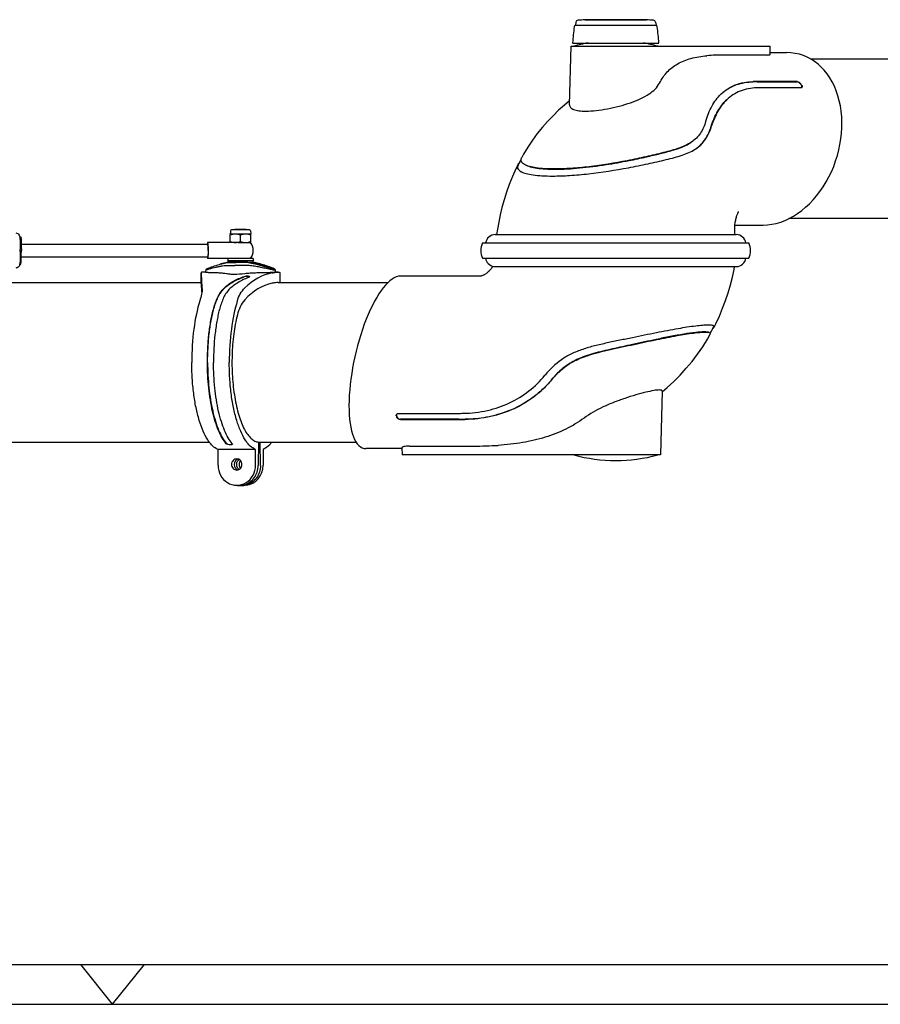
# Model space of a CAD drawing. Extents: x 0 to 420, y 0 to 297.
# Tile 2 of 13: x 118 to 226, y 0 to 123. Entities that reach past the tile are written whole.
import ezdxf

# ---------------------------------------------------------------- set-up
doc = ezdxf.new("R2010")
doc.units = 0
doc.header["$LTSCALE"] = 23.1
for name, color, linetype in [('100001_DXF_CONTINUOUS_LINE', 7, 'CONTINUOUS'), ('100188_DXF_CONTINUOUS_LINE', 7, 'CONTINUOUS'), ('100263_DXF_CONTINUOUS_LINE', 7, 'CONTINUOUS'), ('100279_DXF_CONTINUOUS_LINE', 7, 'CONTINUOUS'), ('100331_DXF_FORMAT', 7, 'CONTINUOUS'), ('100337_DXF_CONTINUOUS_LINE', 7, 'CONTINUOUS'), ('105-5481_DXF_CONTINUOUS_LI', 7, 'CONTINUOUS'), ('9900420_DXF_CONTINUOUS_LIN', 7, 'CONTINUOUS'), ('9903861_DXF_CONTINUOUS_LIN', 7, 'CONTINUOUS'), ('GAS_SPRING_BDXF_CONTINUOUS', 7, 'CONTINUOUS'), ('LOCK_NUT_M8_DXF_CONTINUOUS', 7, 'CONTINUOUS')]:
    doc.layers.add(name, color=color, linetype=linetype)

msp = doc.modelspace()

# ---------------------------------------------------------------- linework, layer by layer
at = {"layer": '100001_DXF_CONTINUOUS_LINE', "color": 7, "linetype": 'CONTINUOUS'}
for p, q in [((187.21, 112.67), (187.41, 120.02)), ((187.41, 120.02), (212.33, 120.02)), ((212.35, 119), (212.33, 120.02)), ((212.02, 118.92), (206.51, 118.92)), ((212.35, 119.22), (214.41, 119.22)), ((210.73, 115.56), (215.72, 115.56)), ((215.75, 115.59), (210.76, 115.59)), ((216.23, 114.81), (211.24, 114.81)), ((216.26, 115.1), (216.17, 115.25)), ((180.87, 105.28), (180.79, 105.13)), ((185.08, 103.76), (185.11, 103.76)), ((207.94, 97.62), (211.46, 97.62)), ((177.91, 96.42), (208.1, 96.42)), ((178.08, 92.42), (208.1, 92.42)), ((176.09, 91.22), (166.03, 91.22)), ((204.85, 84.06), (204.99, 84.33)), ((204.99, 84.33), (205.12, 84.57)), ((205.12, 84.57), (205.27, 84.85)), ((184.17, 78.83), (184.15, 78.81)), ((198.82, 76.82), (198.61, 68.82)), ((165.83, 74.03), (173.11, 74.03)), ((173.11, 74.03), (173.2, 74.03)), ((173.91, 74.04), (173.92, 74.04)), ((165.55, 73.75), (165.6, 73.59)), ((166.05, 73.25), (173.33, 73.25)), ((173.34, 73.28), (166.06, 73.28)), ((166.24, 69.62), (161.72, 69.62)), ((166.24, 69.74), (166.26, 68.82)), ((167.17, 69.92), (175.23, 69.92)), ((198.61, 68.82), (166.26, 68.82))]:
    msp.add_line(p, q, dxfattribs=at)
for points in [[(187.23, 113.18), (186.58, 112.64), (185.86, 112), (185.16, 111.32), (184.48, 110.6), (183.82, 109.86), (183.19, 109.07), (182.58, 108.25), (182, 107.39), (181.46, 106.5), (181.23, 106.09)], [(180.73, 105.14), (180.49, 104.64), (180.06, 103.68), (179.67, 102.71), (179.33, 101.73), (179.03, 100.77), (178.76, 99.82), (178.54, 98.9), (178.35, 98), (178.19, 97.12), (178.08, 96.42)], [(181.15, 105.83), (181.06, 105.65), (181, 105.53), (180.93, 105.4), (180.87, 105.28)], [(207.94, 96.42), (207.93, 96.51), (207.92, 96.7), (207.92, 96.89), (207.91, 97.06), (207.91, 97.23), (207.92, 97.4), (207.93, 97.55), (207.94, 97.7), (207.96, 97.84), (207.98, 97.98), (208, 98.11), (208.03, 98.24), (208.06, 98.36), (208.09, 98.48), (208.12, 98.59), (208.15, 98.7), (208.18, 98.8), (208.22, 98.9), (208.25, 98.98), (208.28, 99.06), (208.31, 99.13), (208.34, 99.19), (208.37, 99.24), (208.39, 99.28), (208.4, 99.3), (208.4, 99.31)], [(177.62, 92.46), (177.57, 92.37), (177.51, 92.28), (177.44, 92.19), (177.37, 92.1), (177.3, 92.01), (177.22, 91.92), (177.14, 91.84), (177.05, 91.76), (176.97, 91.68), (176.87, 91.6), (176.78, 91.53), (176.69, 91.47), (176.59, 91.41), (176.5, 91.36), (176.41, 91.32), (176.33, 91.28), (176.26, 91.26), (176.2, 91.24), (176.15, 91.23), (176.12, 91.22), (176.1, 91.22), (176.09, 91.22)], [(205.32, 84.82), (205.54, 85.26), (205.99, 86.22), (206.4, 87.2), (206.77, 88.18), (207.09, 89.14), (207.38, 90.12), (207.62, 91.1), (207.82, 92.06), (207.89, 92.42)], [(198.81, 76.73), (199.45, 77.26), (200.27, 78.02), (201.07, 78.82), (201.84, 79.67), (202.57, 80.54), (203.25, 81.45), (203.9, 82.38), (204.49, 83.33), (204.84, 83.93)]]:
    msp.add_lwpolyline(points, dxfattribs=at)
for centre, radius, start, end in [((193.01, 100.73), 20, 99.9825, 105.2481), ((193.01, 100.73), 20, 74.7519, 80.0175), ((206.49, 95.7), 23.22, 89.9493, 95.121), ((210.73, 86.21), 29.35, 89.9986, 91.0694), ((210.76, 86.1), 29.49, 89.9991, 91.0647), ((210.82, 107.99), 6.82, 91.0095, 91.2605), ((211.24, 84.04), 30.77, 90.3343, 91.0097), ((211.24, 83.9), 30.92, 89.9997, 90.3338), ((207.07, 109.53), 10.79, 31.2742, 32.2456), ((210.09, 110), 5.6, 133.7886, 134.2694), ((196.91, 112.87), 7.71, 342.8987, 343.1447), ((200.35, 111.17), 4.82, 302.6416, 303.9482), ((181.4, 104.81), 0.74, 150.3206, 153.5298), ((181.43, 104.8), 0.721, 152.1432, 152.951), ((182, 105.91), 1.8, 240.3415, 242.0365), ((177.91, 95.22), 1.2, 90, 172.8136), ((208.1, 95.22), 1.2, 7.1864, 90), ((177.91, 93.62), 1.2, 187.1864, 260.8952), ((208.1, 93.62), 1.2, 270, 352.8136), ((204.6, 79.26), 5.82, 90.0248, 90.4527), ((204.63, 84.04), 0.24, 330.5555, 334.7093), ((205.13, 84.92), 0.221, 331.7393, 332.7892), ((173.11, 139.88), 65.85, 270.0758, 270.6903), ((181.55, 78.05), 16.59, 195.1718, 195.7292), ((173.33, 136.25), 63, 269.9993, 270.7285), ((173.34, 135.97), 62.69, 269.999, 270.7317), ((175.26, 119.52), 49.59, 269.9641, 273.5033), ((193.01, 88.12), 20, 254.7519, 285.2481)]:
    msp.add_arc(centre, radius, start, end, dxfattribs=at)
for centre, major_axis, ratio, start_param, end_param in [((212.93, 108.42), (3.29, 10.53), 0.734676, -2.915914, 0.225679), ((163.88, 80.42), (2.42, 10.77), 0.327316, 0.073486, 3.215079)]:
    msp.add_ellipse(centre, major_axis=major_axis, ratio=ratio, start_param=start_param, end_param=end_param, dxfattribs=at)
for points, knots in [([(198.5, 115.41), (198.75, 115.91), (199.39, 116.85), (200.77, 117.91), (202.49, 118.57), (203.75, 118.77), (204.42, 118.83)], [0, 0, 0, 0, 0.235037, 0.46737, 0.717846, 1, 1, 1, 1]), ([(212.02, 118.92), (212.11, 118.92), (212.21, 118.93), (212.33, 118.96), (212.35, 118.99), (212.35, 119)], [0, 0, 0, 0, 0.703334, 0.895409, 1, 1, 1, 1]), ([(189.27, 111.89), (189.69, 111.89), (190.6, 111.95), (191.99, 112.17), (193.44, 112.49), (194.83, 112.92), (196.1, 113.42), (197.4, 114.12), (198.22, 114.85), (198.5, 115.41)], [0, 0, 0, 0, 0.125306, 0.267062, 0.415408, 0.560987, 0.696068, 0.815338, 1, 1, 1, 1]), ([(206.22, 114.04), (206.47, 114.28), (207.02, 114.72), (208.33, 115.38), (209.46, 115.57), (210.21, 115.59)], [0, 0, 0, 0, 0.239234, 0.481138, 1, 1, 1, 1]), ([(206.22, 114.04), (206.5, 114.31), (207.11, 114.77), (208.43, 115.38), (209.49, 115.54), (210.19, 115.56)], [0, 0, 0, 0, 0.271567, 0.519417, 1, 1, 1, 1]), ([(210.67, 114.81), (209.96, 114.79), (208.57, 114.55), (207.39, 113.78), (206.91, 113.32)], [0, 0, 0, 0, 0.516628, 1, 1, 1, 1]), ([(216.17, 115.25), (216.11, 115.34), (215.98, 115.47), (215.8, 115.56), (215.72, 115.56)], [0, 0, 0, 0, 0.544719, 1, 1, 1, 1]), ([(215.75, 115.59), (215.83, 115.59), (216.01, 115.51), (216.15, 115.37), (216.2, 115.29)], [0, 0, 0, 0, 0.45704, 1, 1, 1, 1]), ([(216.33, 114.85), (216.31, 114.84), (216.29, 114.82), (216.26, 114.82), (216.25, 114.82)], [0, 0, 0, 0, 0.731254, 1, 1, 1, 1]), ([(216.33, 114.91), (216.33, 114.93), (216.32, 114.99), (216.29, 115.05), (216.26, 115.1)], [0, 0, 0, 0, 0.214614, 1, 1, 1, 1]), ([(216.3, 115.13), (216.31, 115.11), (216.36, 115.02), (216.37, 114.9), (216.33, 114.85)], [0, 0, 0, 0, 0.322826, 1, 1, 1, 1]), ([(216.31, 114.84), (216.32, 114.85), (216.33, 114.88), (216.33, 114.91), (216.33, 114.91)], [0, 0, 0, 0, 0.726456, 1, 1, 1, 1]), ([(204.29, 110.64), (204.49, 111.29), (204.96, 112.51), (205.74, 113.58), (206.18, 114.01)], [0, 0, 0, 0, 0.526723, 1, 1, 1, 1]), ([(187.21, 112.67), (187.21, 112.62), (187.23, 112.49), (187.34, 112.33), (187.51, 112.2), (187.86, 112.03), (188.45, 111.91), (188.97, 111.89), (189.27, 111.89)], [0, 0, 0, 0, 0.073054, 0.149168, 0.238141, 0.34606, 0.628119, 1, 1, 1, 1]), ([(204.98, 110.02), (205.19, 110.66), (205.67, 111.85), (206.45, 112.88), (206.87, 113.28)], [0, 0, 0, 0, 0.535271, 1, 1, 1, 1]), ([(206.91, 113.32), (206.47, 112.9), (205.7, 111.86), (205.22, 110.68), (205.01, 110.04)], [0, 0, 0, 0, 0.473625, 1, 1, 1, 1]), ([(204.28, 110.61), (204.2, 110.35), (204.01, 109.83), (203.63, 109.12), (203.12, 108.49), (202.71, 108.15), (202.48, 108)], [0, 0, 0, 0, 0.255412, 0.505235, 0.751106, 1, 1, 1, 1]), ([(203.04, 107.17), (203.28, 107.33), (203.73, 107.7), (204.28, 108.39), (204.71, 109.18), (204.92, 109.75), (205.01, 110.04)], [0, 0, 0, 0, 0.244526, 0.488942, 0.740395, 1, 1, 1, 1]), ([(203.08, 107.2), (203.31, 107.36), (203.74, 107.73), (204.27, 108.4), (204.68, 109.17), (204.89, 109.73), (204.98, 110.02)], [0, 0, 0, 0, 0.243528, 0.487456, 0.738444, 1, 1, 1, 1]), ([(202.48, 108), (202, 107.68), (201.16, 107.32), (199.96, 106.95), (198.59, 106.58), (196.75, 106.15), (193.66, 105.5), (190.53, 104.98), (187.49, 104.7), (186.06, 104.64), (185.38, 104.64)], [0, 0, 0, 0, 0.099607, 0.155123, 0.214337, 0.34206, 0.478284, 0.755096, 0.884361, 1, 1, 1, 1]), ([(185.42, 104.61), (186.43, 104.61), (188.57, 104.74), (191.66, 105.14), (194.45, 105.64), (196.71, 106.12), (198.52, 106.55), (200.04, 106.95), (201.35, 107.37), (202.12, 107.76), (202.45, 107.98)], [0, 0, 0, 0, 0.175049, 0.366517, 0.534388, 0.66234, 0.763285, 0.853896, 0.931817, 1, 1, 1, 1]), ([(185.11, 103.76), (185.82, 103.76), (187.32, 103.82), (190.49, 104.11), (193.77, 104.62), (197, 105.28), (198.92, 105.71), (200.34, 106.07), (201.58, 106.43), (202.45, 106.79), (202.95, 107.11)], [0, 0, 0, 0, 0.116352, 0.246325, 0.524257, 0.660673, 0.788103, 0.846903, 0.901811, 1, 1, 1, 1]), ([(180.73, 105.14), (180.7, 105.08), (180.65, 104.93), (180.7, 104.7), (180.87, 104.5), (181.02, 104.39), (181.11, 104.34)], [0, 0, 0, 0, 0.230011, 0.445864, 0.692058, 1, 1, 1, 1]), ([(180.74, 105.01), (180.72, 104.94), (180.71, 104.81), (180.79, 104.62), (180.93, 104.47), (181.04, 104.38), (181.1, 104.34)], [0, 0, 0, 0, 0.244165, 0.47748, 0.726829, 1, 1, 1, 1]), ([(180.78, 105.12), (180.78, 105.11), (180.76, 105.08), (180.75, 105.04), (180.74, 105.01)], [0, 0, 0, 0, 0.262585, 1, 1, 1, 1]), ([(180.93, 105.4), (180.91, 105.38), (180.84, 105.32), (180.79, 105.24), (180.75, 105.18)], [0, 0, 0, 0, 0.271566, 1, 1, 1, 1]), ([(181.6, 105.21), (181.51, 105.26), (181.36, 105.36), (181.19, 105.56), (181.13, 105.79), (181.16, 105.94), (181.19, 106)], [0, 0, 0, 0, 0.30805, 0.557554, 0.775392, 1, 1, 1, 1]), ([(185.38, 104.64), (184.96, 104.64), (184.18, 104.66), (183.11, 104.76), (182.27, 104.93), (181.79, 105.1), (181.6, 105.21)], [0, 0, 0, 0, 0.329054, 0.607523, 0.831336, 1, 1, 1, 1]), ([(181.65, 105.18), (181.85, 105.07), (182.35, 104.89), (183.2, 104.73), (184.24, 104.63), (185, 104.61), (185.42, 104.61)], [0, 0, 0, 0, 0.185347, 0.40582, 0.679494, 1, 1, 1, 1]), ([(181.15, 104.32), (181.35, 104.21), (181.85, 104.04), (182.73, 103.88), (183.83, 103.78), (184.64, 103.76), (185.08, 103.76)], [0, 0, 0, 0, 0.168478, 0.392506, 0.671098, 1, 1, 1, 1]), ([(177.72, 92.44), (177.77, 92.43), (177.89, 92.42), (178.01, 92.42), (178.08, 92.42)], [0, 0, 0, 0, 0.41265, 1, 1, 1, 1]), ([(204.55, 85.08), (204.33, 85.08), (203.82, 85.05), (202.58, 84.92), (200.65, 84.61), (198.01, 84.1), (195.58, 83.6), (193.51, 83.18), (191.93, 82.85), (190.38, 82.5), (188.88, 82.08), (187.47, 81.52), (185.8, 80.56), (184.76, 79.55), (184.17, 78.83)], [0, 0, 0, 0, 0.030715, 0.070166, 0.172307, 0.298948, 0.441139, 0.515162, 0.589556, 0.663141, 0.734857, 0.804086, 0.870959, 1, 1, 1, 1]), ([(184.95, 78.21), (185.51, 78.89), (186.49, 79.84), (188.08, 80.75), (189.43, 81.27), (190.86, 81.68), (192.83, 82.14), (195.27, 82.66), (198.06, 83.26), (200.53, 83.75), (202.32, 84.05), (203.47, 84.18), (203.94, 84.2), (204.15, 84.2)], [0, 0, 0, 0, 0.12903, 0.196695, 0.267015, 0.339739, 0.414003, 0.562813, 0.704553, 0.830235, 0.931125, 0.969918, 1, 1, 1, 1]), ([(204.1, 84.23), (203.75, 84.23), (202.89, 84.16), (201.47, 83.95), (199.82, 83.65), (197.67, 83.21), (195.26, 82.68), (192.63, 82.11), (190.3, 81.57), (188.49, 80.97), (187.23, 80.29), (186.11, 79.49), (185.4, 78.75), (184.96, 78.23)], [0, 0, 0, 0, 0.051955, 0.125244, 0.210894, 0.297649, 0.447356, 0.572645, 0.691293, 0.799023, 0.850273, 0.900292, 1, 1, 1, 1]), ([(204.73, 84.14), (204.66, 84.18), (204.44, 84.22), (204.23, 84.23), (204.1, 84.23)], [0, 0, 0, 0, 0.388546, 1, 1, 1, 1]), ([(204.15, 84.2), (204.28, 84.2), (204.49, 84.2), (204.71, 84.16), (204.78, 84.12)], [0, 0, 0, 0, 0.613772, 1, 1, 1, 1]), ([(205.21, 85.02), (205.13, 85.05), (204.93, 85.08), (204.72, 85.08), (204.6, 85.08)], [0, 0, 0, 0, 0.402615, 1, 1, 1, 1]), ([(204.78, 84.12), (204.81, 84.1), (204.87, 84.05), (204.86, 83.97), (204.85, 83.94)], [0, 0, 0, 0, 0.519646, 1, 1, 1, 1]), ([(205.17, 84.66), (205.18, 84.67), (205.21, 84.69), (205.24, 84.72), (205.25, 84.73)], [0, 0, 0, 0, 0.270382, 1, 1, 1, 1]), ([(205.25, 84.73), (205.26, 84.74), (205.29, 84.77), (205.31, 84.8), (205.32, 84.82)], [0, 0, 0, 0, 0.28341, 1, 1, 1, 1]), ([(205.34, 84.87), (205.34, 84.89), (205.33, 84.95), (205.29, 84.98), (205.26, 84.99)], [0, 0, 0, 0, 0.452747, 1, 1, 1, 1]), ([(205.28, 84.86), (205.29, 84.88), (205.3, 84.93), (205.28, 84.97), (205.26, 84.98)], [0, 0, 0, 0, 0.515366, 1, 1, 1, 1]), ([(173.92, 74.04), (174.94, 74.05), (176.94, 74.28), (179.74, 75.24), (182.2, 76.75), (183.55, 78.08), (184.15, 78.81)], [0, 0, 0, 0, 0.262459, 0.513958, 0.757744, 1, 1, 1, 1]), ([(184.95, 78.21), (184.63, 77.82), (183.97, 77.1), (182.46, 75.8), (180.29, 74.49), (177.32, 73.5), (175.21, 73.27), (174.13, 73.26)], [0, 0, 0, 0, 0.120828, 0.241213, 0.484271, 0.736126, 1, 1, 1, 1]), ([(184.96, 78.23), (184.59, 77.78), (183.8, 76.94), (182.06, 75.53), (179.73, 74.27), (176.89, 73.47), (175.04, 73.3), (174.14, 73.29)], [0, 0, 0, 0, 0.141568, 0.28124, 0.547401, 0.781876, 1, 1, 1, 1]), ([(198.47, 76.96), (198.37, 76.96), (198.13, 76.94), (197.56, 76.85), (196.68, 76.66), (195.47, 76.33), (194.12, 75.9), (192.72, 75.4), (190.98, 74.65), (189.76, 73.97), (189.05, 73.44)], [0, 0, 0, 0, 0.030156, 0.069263, 0.171246, 0.298051, 0.440453, 0.589331, 0.736446, 1, 1, 1, 1]), ([(198.82, 76.82), (198.82, 76.84), (198.8, 76.89), (198.75, 76.92), (198.64, 76.95), (198.54, 76.96), (198.47, 76.96)], [0, 0, 0, 0, 0.152082, 0.289207, 0.471145, 1, 1, 1, 1]), ([(165.62, 73.97), (165.64, 73.98), (165.7, 74.02), (165.78, 74.03), (165.83, 74.03)], [0, 0, 0, 0, 0.235172, 1, 1, 1, 1]), ([(165.54, 73.71), (165.53, 73.73), (165.52, 73.78), (165.53, 73.83), (165.55, 73.87)], [0, 0, 0, 0, 0.260853, 1, 1, 1, 1]), ([(166.05, 73.25), (165.94, 73.25), (165.75, 73.31), (165.61, 73.47), (165.58, 73.56)], [0, 0, 0, 0, 0.524732, 1, 1, 1, 1]), ([(165.6, 73.59), (165.62, 73.5), (165.76, 73.34), (165.96, 73.28), (166.06, 73.28)], [0, 0, 0, 0, 0.477434, 1, 1, 1, 1]), ([(189.05, 73.44), (188.34, 72.91), (186.77, 71.97), (184.16, 70.95), (181.3, 70.3), (179.31, 70.08), (178.29, 70.02)], [0, 0, 0, 0, 0.232631, 0.475587, 0.731403, 1, 1, 1, 1]), ([(167.17, 69.92), (167.04, 69.92), (166.82, 69.91), (166.52, 69.88), (166.34, 69.83), (166.26, 69.78), (166.24, 69.75), (166.24, 69.74)], [0, 0, 0, 0, 0.391752, 0.701292, 0.904834, 0.964186, 1, 1, 1, 1])]:
    msp.add_open_spline(points, degree=3, knots=knots, dxfattribs=at)
for points in [[(216.25, 114.82), (216.24, 114.82), (216.24, 114.81), (216.23, 114.81)], [(181.19, 106), (181.2, 106.03), (181.21, 106.06), (181.23, 106.09)], [(205.26, 84.99), (205.25, 85), (205.23, 85.01), (205.21, 85.02)], [(205.27, 84.85), (205.27, 84.85), (205.28, 84.86), (205.28, 84.86)], [(205.32, 84.82), (205.33, 84.84), (205.33, 84.85), (205.34, 84.87)], [(165.55, 73.89), (165.55, 73.87), (165.54, 73.84), (165.54, 73.81)], [(165.54, 73.81), (165.54, 73.79), (165.55, 73.77), (165.55, 73.75)], [(165.55, 73.87), (165.56, 73.91), (165.59, 73.94), (165.62, 73.97)]]:
    msp.add_open_spline(points, degree=3, dxfattribs=at)
at = {"layer": '100188_DXF_CONTINUOUS_LINE', "color": 7, "linetype": 'CONTINUOUS'}
for p, q in [((144.42, 93.12), (144.41, 92.93)), ((144.43, 92.94), (144.41, 92.94)), ((144.42, 93.12), (147.62, 93.12)), ((147.63, 92.93), (147.62, 93.12)), ((147.62, 92.86), (147.62, 92.86)), ((147.63, 92.93), (147.63, 92.93)), ((141.09, 91.64), (141.09, 91.63)), ((141.09, 90.34), (141.09, 91.63)), ((141.64, 91.72), (141.32, 91.72)), ((141.71, 92.05), (141.66, 91.98)), ((141.66, 91.98), (141.66, 91.95)), ((141.66, 91.98), (141.66, 91.98)), ((141.75, 92.1), (141.71, 92.05)), ((150, 92.12), (150, 92.12)), ((150.08, 92.19), (150.07, 92.19)), ((150.11, 92.16), (150.11, 92.16)), ((150.12, 92.19), (150.12, 92.19)), ((150.38, 91.98), (150.3, 92.1)), ((150.72, 91.72), (150.35, 91.72)), ((150.38, 91.95), (150.38, 91.98)), ((150.38, 91.98), (150.38, 91.98)), ((150.95, 91.64), (150.95, 90.42)), ((141.09, 90.33), (141.09, 90.34)), ((141.88, 80.41), (141.88, 80.42)), ((141.9, 80.42), (141.9, 80.41)), ((142.64, 80.42), (142.64, 80.41)), ((148.27, 70.43), (148.23, 67.48)), ((148.51, 67.48), (148.47, 70.42)), ((143.2, 67.52), (143.2, 69.51)), ((147.9, 69.51), (143.2, 69.51)), ((144.73, 70.08), (144.74, 70.13)), ((147.9, 67.52), (147.9, 69.51)), ((148.85, 69.51), (148.85, 67.52)), ((145.63, 65), (145.32, 65.03)), ((146.72, 65.03), (146.41, 65))]:
    msp.add_line(p, q, dxfattribs=at)
for points in [[(144.41, 92.94), (144.29, 92.91), (144.17, 92.89), (144.06, 92.86), (143.95, 92.84), (143.86, 92.81), (143.76, 92.79), (143.66, 92.76), (143.57, 92.74)], [(148.48, 92.74), (148.38, 92.76), (148.28, 92.79), (148.19, 92.81), (148.09, 92.84), (147.99, 92.86), (147.87, 92.89), (147.75, 92.91), (147.63, 92.94)], [(141.66, 91.95), (141.65, 91.81), (141.64, 91.72)], [(150.4, 91.72), (150.4, 91.81), (150.38, 91.95)]]:
    msp.add_lwpolyline(points, dxfattribs=at)
for centre, radius, start, end in [((150.94, 96.25), 4.23, 256.4711, 257.0707), ((148.16, 87.47), 5.11, 68.0313, 68.6294), ((148.52, 88.37), 4.14, 67.5918, 68.0251), ((150.08, 92.38), 0.227, 268.4103, 269.9434), ((148.73, 88.87), 3.6, 67.31, 67.588), ((139.03, 89.66), 2.19, 359.9813, 2.1003), ((144.95, 70.18), 0.0484, 352.9002, 357.1196), ((145.85, 67.21), 2.22, 264.2162, 284.2), ((146.19, 67.2), 2.21, 265.6593, 275.8166), ((145.85, 67.24), 2.26, 284.1809, 285.8527), ((146.19, 67.2), 2.21, 275.8427, 285.9477)]:
    msp.add_arc(centre, radius, start, end, dxfattribs=at)
for centre, major_axis, ratio, start_param, end_param in [((141.06, 80.42), (0, 11.3), 0.025373, -0.601063, -0.126332), ((150.98, 80.42), (0, 11.3), 0.691253, 0.126332, 0.601063), ((141.06, 80.42), (0, 10), 0.026065, 5.783185, 6.144142), ((150.98, 80.42), (0, 10), 0.710105, 0.139043, 0.671385), ((143.67, 80.42), (0, 11.3), 0.33294, 0.820231, 1.570796), ((148.37, 80.42), (0, 11.3), 0.33294, 0.820231, 1.570796), ((145.88, 67.62), (0.071, 0.697), 0.938558, 0.361023, 2.983258), ((146.16, 67.62), (-0.071, 0.697), 0.938558, 0.381395, 2.55662), ((145.55, 67.52), (0, 2.5), 0.93912, 1.570796, 4.712389), ((146.5, 67.52), (0, 2.5), 0.93912, -3.045999, -1.570796)]:
    msp.add_ellipse(centre, major_axis=major_axis, ratio=ratio, start_param=start_param, end_param=end_param, dxfattribs=at)
for points, knots in [([(142.02, 92.23), (142.14, 92.28), (142.39, 92.37), (142.91, 92.54), (143.3, 92.67), (143.57, 92.74)], [0, 0, 0, 0, 0.239175, 0.493077, 1, 1, 1, 1]), ([(142.09, 92.13), (142.38, 92.21), (142.81, 92.31), (143.37, 92.44), (143.76, 92.51), (144.12, 92.56), (144.47, 92.57), (144.86, 92.56), (145.14, 92.55), (145.29, 92.55)], [0, 0, 0, 0, 0.273041, 0.407891, 0.532794, 0.641214, 0.743616, 0.859385, 1, 1, 1, 1]), ([(143.57, 92.74), (143.65, 92.76), (143.97, 92.85), (144.29, 92.91), (144.53, 92.93)], [0, 0, 0, 0, 0.274789, 1, 1, 1, 1]), ([(144.62, 92.96), (144.58, 92.96), (144.51, 92.95), (144.45, 92.94), (144.43, 92.94)], [0, 0, 0, 0, 0.630923, 1, 1, 1, 1]), ([(144.53, 92.93), (144.6, 92.93), (144.89, 92.95), (145.19, 92.93), (145.42, 92.93)], [0, 0, 0, 0, 0.220586, 1, 1, 1, 1]), ([(145.47, 92.96), (145.38, 92.96), (145.1, 92.96), (144.82, 92.97), (144.62, 92.96)], [0, 0, 0, 0, 0.303104, 1, 1, 1, 1]), ([(150.33, 91.97), (150.27, 91.97), (150.12, 91.99), (149.86, 92.03), (149.55, 92.1), (149.12, 92.19), (148.58, 92.31), (147.93, 92.43), (147.27, 92.53), (146.61, 92.57), (145.95, 92.56), (145.51, 92.55), (145.29, 92.55)], [0, 0, 0, 0, 0.034594, 0.090115, 0.154534, 0.22011, 0.350248, 0.480613, 0.61168, 0.741105, 0.871034, 1, 1, 1, 1]), ([(146.54, 92.93), (146.35, 92.94), (145.98, 92.94), (145.61, 92.93), (145.42, 92.93)], [0, 0, 0, 0, 0.504246, 1, 1, 1, 1]), ([(145.47, 92.96), (145.66, 92.96), (146.03, 92.97), (146.41, 92.96), (146.59, 92.96)], [0, 0, 0, 0, 0.500591, 1, 1, 1, 1]), ([(147.6, 92.78), (147.34, 92.84), (146.98, 92.9), (146.63, 92.92), (146.54, 92.93)], [0, 0, 0, 0, 0.750775, 1, 1, 1, 1]), ([(146.59, 92.96), (146.65, 92.96), (146.88, 92.95), (147.1, 92.94), (147.26, 92.93)], [0, 0, 0, 0, 0.28206, 1, 1, 1, 1]), ([(147.26, 92.93), (147.28, 92.93), (147.38, 92.93), (147.47, 92.93), (147.53, 92.93)], [0, 0, 0, 0, 0.305813, 1, 1, 1, 1]), ([(147.63, 92.93), (147.63, 92.93), (147.62, 92.93), (147.6, 92.93), (147.57, 92.93), (147.55, 92.93), (147.53, 92.93)], [0, 0, 0, 0, 0.06871, 0.257332, 0.568401, 1, 1, 1, 1]), ([(149.95, 92.13), (149.76, 92.18), (149.37, 92.3), (148.79, 92.47), (148.2, 92.64), (147.8, 92.74), (147.6, 92.78)], [0, 0, 0, 0, 0.248724, 0.499639, 0.749022, 1, 1, 1, 1]), ([(147.62, 92.86), (147.62, 92.87), (147.63, 92.88), (147.67, 92.88), (147.7, 92.88), (147.73, 92.88)], [0, 0, 0, 0, 0.107865, 0.321936, 1, 1, 1, 1]), ([(147.64, 92.84), (147.64, 92.84), (147.63, 92.85), (147.62, 92.86), (147.62, 92.86)], [0, 0, 0, 0, 0.375044, 1, 1, 1, 1]), ([(150, 92.16), (149.92, 92.18), (149.69, 92.23), (149.2, 92.39), (148.69, 92.55), (148.23, 92.68), (147.98, 92.74), (147.79, 92.8), (147.68, 92.82), (147.64, 92.84)], [0, 0, 0, 0, 0.109243, 0.277936, 0.631268, 0.760703, 0.865321, 0.945708, 1, 1, 1, 1]), ([(147.95, 92.86), (147.93, 92.87), (147.86, 92.88), (147.78, 92.88), (147.73, 92.88)], [0, 0, 0, 0, 0.294907, 1, 1, 1, 1]), ([(148.54, 92.72), (148.43, 92.75), (148.24, 92.8), (148.04, 92.85), (147.95, 92.86)], [0, 0, 0, 0, 0.559813, 1, 1, 1, 1]), ([(150.02, 92.23), (149.9, 92.28), (149.65, 92.37), (149.14, 92.54), (148.74, 92.67), (148.48, 92.74)], [0, 0, 0, 0, 0.239175, 0.493077, 1, 1, 1, 1]), ([(149.96, 92.25), (149.84, 92.3), (149.57, 92.39), (149.1, 92.55), (148.75, 92.66), (148.54, 92.72)], [0, 0, 0, 0, 0.263157, 0.561046, 1, 1, 1, 1]), ([(141.32, 91.72), (141.29, 91.72), (141.23, 91.72), (141.16, 91.71), (141.11, 91.68), (141.09, 91.66), (141.09, 91.64)], [0, 0, 0, 0, 0.384731, 0.666946, 0.858676, 1, 1, 1, 1]), ([(141.64, 91.72), (141.64, 91.72), (141.65, 91.72), (141.66, 91.71), (141.68, 91.71), (141.71, 91.71), (141.74, 91.71), (141.8, 91.7), (141.89, 91.7), (142, 91.69), (142.12, 91.69), (142.25, 91.68), (142.42, 91.68), (142.64, 91.67), (142.9, 91.67), (143.16, 91.66), (143.47, 91.64), (143.83, 91.61), (144.26, 91.55), (144.72, 91.48), (145.05, 91.47), (145.23, 91.47)], [0, 0, 0, 0, 0.0013, 0.004906, 0.01081, 0.018877, 0.028888, 0.040608, 0.068229, 0.100002, 0.134245, 0.169796, 0.206051, 0.279327, 0.352206, 0.423364, 0.49146, 0.613271, 0.724859, 0.847981, 1, 1, 1, 1]), ([(141.66, 91.98), (141.67, 91.98), (141.67, 91.99), (141.69, 92), (141.7, 92)], [0, 0, 0, 0, 0.154572, 1, 1, 1, 1]), ([(141.7, 92), (141.7, 92.01), (141.75, 92.03), (141.8, 92.04), (141.83, 92.05)], [0, 0, 0, 0, 0.190431, 1, 1, 1, 1]), ([(141.75, 92.1), (141.75, 92.11), (141.79, 92.13), (141.84, 92.16), (141.93, 92.2), (141.99, 92.22), (142.02, 92.23)], [0, 0, 0, 0, 0.128498, 0.355395, 0.65367, 1, 1, 1, 1]), ([(141.83, 92.05), (141.85, 92.06), (141.94, 92.08), (142.03, 92.11), (142.09, 92.13)], [0, 0, 0, 0, 0.226216, 1, 1, 1, 1]), ([(145.23, 91.47), (145.67, 91.47), (146.34, 91.54), (147.22, 91.62), (147.89, 91.65), (148.56, 91.67), (149.23, 91.68), (149.77, 91.7), (150.14, 91.72), (150.29, 91.72), (150.35, 91.72)], [0, 0, 0, 0, 0.259599, 0.388599, 0.519419, 0.650621, 0.781488, 0.911318, 0.965906, 1, 1, 1, 1]), ([(150.07, 92.19), (150.06, 92.2), (150.03, 92.22), (149.99, 92.23), (149.96, 92.25)], [0, 0, 0, 0, 0.191899, 1, 1, 1, 1]), ([(150.04, 92.16), (150.04, 92.16), (150.03, 92.16), (150.01, 92.16), (150, 92.16)], [0, 0, 0, 0, 0.228553, 1, 1, 1, 1]), ([(150.26, 92.08), (150.22, 92.08), (150.14, 92.09), (150.05, 92.11), (150, 92.12)], [0, 0, 0, 0, 0.387808, 1, 1, 1, 1]), ([(150, 91.63), (150.14, 91.66), (150.38, 91.7), (150.62, 91.72), (150.72, 91.72)], [0, 0, 0, 0, 0.580275, 1, 1, 1, 1]), ([(150.11, 92.16), (150.11, 92.17), (150.1, 92.18), (150.09, 92.18), (150.08, 92.19)], [0, 0, 0, 0, 0.301554, 1, 1, 1, 1]), ([(150.08, 92.15), (150.08, 92.15), (150.09, 92.15), (150.1, 92.15), (150.11, 92.16)], [0, 0, 0, 0, 0.316544, 1, 1, 1, 1]), ([(150.11, 92.16), (150.11, 92.16), (150.11, 92.16), (150.11, 92.16), (150.11, 92.16)], [0, 0, 0, 0, 0.5558, 1, 1, 1, 1]), ([(150.19, 92.16), (150.19, 92.16), (150.16, 92.17), (150.14, 92.19), (150.12, 92.19)], [0, 0, 0, 0, 0.234703, 1, 1, 1, 1]), ([(150.3, 92.1), (150.29, 92.11), (150.25, 92.13), (150.22, 92.15), (150.19, 92.16)], [0, 0, 0, 0, 0.359332, 1, 1, 1, 1]), ([(150.26, 92.08), (150.26, 92.08), (150.28, 92.08), (150.29, 92.09), (150.3, 92.09), (150.3, 92.1), (150.3, 92.1)], [0, 0, 0, 0, 0.403963, 0.682111, 0.842506, 1, 1, 1, 1]), ([(150.33, 91.97), (150.34, 91.97), (150.36, 91.97), (150.38, 91.97), (150.38, 91.98)], [0, 0, 0, 0, 0.715377, 1, 1, 1, 1]), ([(150.72, 91.72), (150.75, 91.72), (150.81, 91.72), (150.88, 91.71), (150.93, 91.68), (150.95, 91.66), (150.95, 91.64)], [0, 0, 0, 0, 0.384731, 0.666946, 0.858676, 1, 1, 1, 1]), ([(141.88, 80.42), (141.88, 81.03), (141.91, 82.22), (142.05, 83.97), (142.29, 85.64), (142.58, 86.95), (142.89, 87.91), (143.16, 88.58), (143.51, 89.19), (144.11, 89.93), (145.11, 90.63), (146.01, 91.01), (146.47, 91.18)], [0, 0, 0, 0, 0.143223, 0.283345, 0.417411, 0.54285, 0.601876, 0.658577, 0.7137, 0.76871, 0.882705, 1, 1, 1, 1]), ([(141.9, 80.42), (141.9, 81.02), (141.93, 82.21), (142.07, 83.95), (142.31, 85.61), (142.6, 86.91), (142.91, 87.88), (143.18, 88.54), (143.52, 89.15), (144.12, 89.88), (145.12, 90.58), (146.02, 90.96), (146.48, 91.12)], [0, 0, 0, 0, 0.143126, 0.283172, 0.417234, 0.542605, 0.601575, 0.658255, 0.713397, 0.768475, 0.882579, 1, 1, 1, 1]), ([(146.99, 91.03), (146.54, 90.86), (145.89, 90.54), (145.09, 90.01), (144.56, 89.55), (144.14, 89), (143.82, 88.38), (143.57, 87.72), (143.36, 87.02), (143.19, 86.28), (142.99, 85.24), (142.8, 83.87), (142.66, 82.16), (142.64, 81.01), (142.64, 80.42)], [0, 0, 0, 0, 0.117372, 0.175721, 0.232707, 0.288189, 0.343545, 0.400405, 0.459543, 0.521117, 0.584986, 0.718573, 0.857838, 1, 1, 1, 1]), ([(146.47, 91.18), (146.57, 91.21), (146.73, 91.24), (146.93, 91.24), (147.03, 91.23), (147.07, 91.21)], [0, 0, 0, 0, 0.532151, 0.793969, 1, 1, 1, 1]), ([(147.07, 91.15), (147.03, 91.17), (146.94, 91.18), (146.74, 91.18), (146.58, 91.15), (146.48, 91.12)], [0, 0, 0, 0, 0.206254, 0.468033, 1, 1, 1, 1]), ([(147.06, 91.07), (147.06, 91.06), (147.03, 91.05), (147.01, 91.04), (146.99, 91.03)], [0, 0, 0, 0, 0.231017, 1, 1, 1, 1]), ([(147.14, 91.15), (147.14, 91.14), (147.12, 91.1), (147.08, 91.08), (147.06, 91.07)], [0, 0, 0, 0, 0.384597, 1, 1, 1, 1]), ([(147.07, 91.21), (147.08, 91.21), (147.11, 91.2), (147.14, 91.18), (147.14, 91.15)], [0, 0, 0, 0, 0.339361, 1, 1, 1, 1]), ([(147.13, 91.12), (147.13, 91.13), (147.12, 91.14), (147.1, 91.14), (147.09, 91.15)], [0, 0, 0, 0, 0.214239, 1, 1, 1, 1]), ([(150.72, 90.42), (150.62, 90.42), (150.38, 90.4), (150.14, 90.35), (150, 90.33)], [0, 0, 0, 0, 0.419519, 1, 1, 1, 1]), ([(141.22, 89.66), (141.22, 89.42), (141.15, 88.9), (141, 88.4), (140.92, 88.13)], [0, 0, 0, 0, 0.459422, 1, 1, 1, 1]), ([(145.62, 88.13), (145.71, 88.43), (145.96, 89.01), (146.34, 89.52), (146.57, 89.74)], [0, 0, 0, 0, 0.500085, 1, 1, 1, 1]), ([(146.57, 88.25), (146.33, 87.99), (145.94, 87.39), (145.71, 86.71), (145.62, 86.36)], [0, 0, 0, 0, 0.494, 1, 1, 1, 1]), ([(145.62, 86.36), (145.42, 85.58), (145.12, 83.91), (144.92, 81.32), (144.96, 78.67), (145.2, 76.51), (145.51, 74.9), (145.79, 73.82), (146.11, 72.87), (146.48, 72.05), (146.88, 71.39), (147.31, 70.88), (147.77, 70.54), (148.11, 70.44), (148.27, 70.43)], [0, 0, 0, 0, 0.141945, 0.297315, 0.456173, 0.608224, 0.678674, 0.74395, 0.803163, 0.855644, 0.901039, 0.939463, 0.971779, 1, 1, 1, 1]), ([(143.2, 69.51), (142.95, 69.6), (142.6, 69.85), (142.2, 70.29), (141.77, 70.89), (141.28, 71.85), (140.81, 73.21), (140.41, 74.8), (140.13, 76.57), (139.95, 78.47), (139.91, 79.76), (139.91, 80.42)], [0, 0, 0, 0, 0.066736, 0.106353, 0.15075, 0.254354, 0.37717, 0.516884, 0.670087, 0.832645, 1, 1, 1, 1]), ([(144.22, 70.23), (144.04, 70.46), (143.68, 70.99), (143.23, 71.92), (142.83, 73.04), (142.37, 74.8), (141.98, 77.28), (141.88, 79.34), (141.88, 80.41)], [0, 0, 0, 0, 0.082761, 0.180402, 0.292352, 0.417189, 0.697028, 1, 1, 1, 1]), ([(141.9, 80.41), (141.9, 79.35), (142, 77.3), (142.38, 74.83), (142.85, 73.07), (143.24, 71.96), (143.69, 71.04), (144.04, 70.5), (144.23, 70.28)], [0, 0, 0, 0, 0.30291, 0.582738, 0.707585, 0.819552, 0.917217, 1, 1, 1, 1]), ([(144.98, 70.23), (144.79, 70.46), (144.44, 70.99), (143.99, 71.92), (143.59, 73.04), (143.12, 74.8), (142.74, 77.28), (142.64, 79.34), (142.64, 80.41)], [0, 0, 0, 0, 0.082761, 0.180402, 0.292352, 0.417189, 0.697028, 1, 1, 1, 1]), ([(147.9, 69.51), (147.65, 69.6), (147.29, 69.85), (146.89, 70.29), (146.47, 70.89), (145.98, 71.85), (145.5, 73.21), (145.11, 74.8), (144.82, 76.57), (144.65, 78.47), (144.61, 79.76), (144.61, 80.42)], [0, 0, 0, 0, 0.066736, 0.106353, 0.15075, 0.254354, 0.37717, 0.516884, 0.670087, 0.832645, 1, 1, 1, 1]), ([(149.94, 70.42), (149.85, 70.31), (149.55, 69.94), (149.16, 69.63), (148.85, 69.51)], [0, 0, 0, 0, 0.288297, 1, 1, 1, 1]), ([(144.73, 70.08), (144.63, 70.09), (144.48, 70.11), (144.31, 70.17), (144.24, 70.21), (144.22, 70.23)], [0, 0, 0, 0, 0.574911, 0.820603, 1, 1, 1, 1]), ([(144.23, 70.28), (144.25, 70.26), (144.32, 70.21), (144.49, 70.15), (144.64, 70.13), (144.74, 70.13)], [0, 0, 0, 0, 0.179474, 0.425163, 1, 1, 1, 1]), ([(145, 70.18), (145, 70.14), (144.93, 70.11), (144.83, 70.09), (144.77, 70.09), (144.73, 70.08)], [0, 0, 0, 0, 0.349383, 0.641853, 1, 1, 1, 1]), ([(144.74, 70.13), (144.79, 70.13), (144.87, 70.14), (144.96, 70.17), (144.99, 70.19), (145, 70.2)], [0, 0, 0, 0, 0.613932, 0.836899, 1, 1, 1, 1]), ([(144.98, 70.23), (144.98, 70.23), (145, 70.21), (145, 70.19), (145, 70.18)], [0, 0, 0, 0, 0.291578, 1, 1, 1, 1]), ([(145.55, 68.32), (145.46, 68.32), (145.28, 68.29), (145.07, 68.13), (144.92, 67.9), (144.87, 67.62), (144.92, 67.35), (145.07, 67.12), (145.28, 66.96), (145.46, 66.92), (145.55, 66.92)], [0, 0, 0, 0, 0.121398, 0.244925, 0.371432, 0.5, 0.628568, 0.755075, 0.878602, 1, 1, 1, 1]), ([(145.55, 66.92), (145.63, 66.92), (145.81, 66.96), (146.03, 67.12), (146.17, 67.35), (146.22, 67.62), (146.17, 67.9), (146.03, 68.13), (145.81, 68.29), (145.63, 68.32), (145.55, 68.32)], [0, 0, 0, 0, 0.121398, 0.244925, 0.371432, 0.5, 0.628568, 0.755075, 0.878602, 1, 1, 1, 1]), ([(146.46, 65.07), (146.71, 65.14), (147.19, 65.37), (147.77, 65.94), (148.14, 66.67), (148.23, 67.21), (148.23, 67.48)], [0, 0, 0, 0, 0.243552, 0.492022, 0.744917, 1, 1, 1, 1]), ([(148.51, 67.48), (148.51, 67.21), (148.43, 66.67), (148.08, 65.94), (147.52, 65.37), (147.04, 65.14), (146.8, 65.07)], [0, 0, 0, 0, 0.256352, 0.508995, 0.756632, 1, 1, 1, 1])]:
    msp.add_open_spline(points, degree=3, knots=knots, dxfattribs=at)
for points in [[(150.07, 92.15), (150.06, 92.15), (150.05, 92.16), (150.04, 92.16)], [(147.09, 91.15), (147.08, 91.15), (147.08, 91.15), (147.07, 91.15)], [(146.02, 68.11), (145.91, 67.98), (145.77, 67.62), (145.91, 67.27), (146.02, 67.14)]]:
    msp.add_open_spline(points, degree=3, dxfattribs=at)
at = {"layer": '100263_DXF_CONTINUOUS_LINE', "color": 7, "linetype": 'CONTINUOUS'}
for p, q in [((78.7, 90.42), (141.09, 90.42)), ((150.72, 90.42), (164.48, 90.42)), ((82.7, 70.42), (142.11, 70.42)), ((148.27, 70.42), (160.49, 70.42))]:
    msp.add_line(p, q, dxfattribs=at)
at = {"layer": '100279_DXF_CONTINUOUS_LINE', "color": 7, "linetype": 'CONTINUOUS'}
for p, q in [((243.5, 118.42), (217.42, 118.42)), ((244.39, 98.42), (214.68, 98.42))]:
    msp.add_line(p, q, dxfattribs=at)
at = {"layer": '100331_DXF_FORMAT', "color": 7, "linetype": 'CONTINUOUS'}
for p, q in [((25, 5), (415, 5)), ((130, 0), (126, 5)), ((130, 0), (134, 5)), ((0, 0), (420, 0))]:
    msp.add_line(p, q, dxfattribs=at)
at = {"layer": '100337_DXF_CONTINUOUS_LINE', "color": 7, "linetype": 'CONTINUOUS'}
for p, q in [((176.34, 95.37), (209.67, 95.37)), ((176.34, 93.47), (209.67, 93.47))]:
    msp.add_line(p, q, dxfattribs=at)
for centre, start, end in [((178.21, 94.42), 153.1035, 206.8965), ((207.8, 94.42), 333.1035, 26.8965)]:
    msp.add_arc(centre, 2.1, start, end, dxfattribs=at)
at = {"layer": '105-5481_DXF_CONTINUOUS_LI', "color": 7, "linetype": 'CONTINUOUS'}
for p, q in [((188.01, 123.02), (187.95, 122.66)), ((187.95, 122.66), (198.06, 122.66)), ((189.17, 123.34), (189.17, 123.32)), ((196.85, 123.34), (189.17, 123.34)), ((189.17, 123.32), (196.85, 123.32)), ((196.85, 123.34), (196.85, 123.32)), ((198, 123.02), (198.06, 122.66)), ((187.61, 120.42), (198.41, 120.42))]:
    msp.add_line(p, q, dxfattribs=at)
for centre, radius, start, end in [((207.68, 119.38), 20.1, 171.1852, 177.0149), ((188.11, 122.41), 0.3, 122.6728, 171.1852), ((188.31, 122.97), 0.3, 93.7727, 169.4941), ((193.01, 51.74), 71.69, 93.0705, 93.7727), ((193.01, 51.74), 71.69, 86.2273, 86.9295), ((197.7, 122.97), 0.3, 10.5059, 86.2273), ((197.9, 122.41), 0.3, 8.8148, 57.3272), ((178.33, 119.38), 20.1, 2.9851, 8.8148)]:
    msp.add_arc(centre, radius, start, end, dxfattribs=at)
at = {"layer": '9900420_DXF_CONTINUOUS_LIN', "color": 7, "linetype": 'CONTINUOUS'}
for p, q in [((145.26, 97.03), (145.36, 97.12)), ((145.36, 97.12), (146.69, 97.12)), ((145.36, 97.12), (146.69, 97.12)), ((146.78, 97.03), (146.69, 97.12)), ((145.22, 93.12), (145.22, 93.13)), ((146.82, 93.12), (146.82, 93.13))]:
    msp.add_line(p, q, dxfattribs=at)
at = {"layer": '9900420_DXF_CONTINUOUS_LIN', "color": 2, "linetype": 'CONTINUOUS'}
for p, q in [((145.36, 97.03), (145.36, 97.12)), ((146.69, 97.03), (146.69, 97.12)), ((145.36, 93.12), (145.36, 93.13)), ((146.69, 93.12), (146.69, 93.13))]:
    msp.add_line(p, q, dxfattribs=at)
at = {"layer": '9903861_DXF_CONTINUOUS_LIN', "color": 7, "linetype": 'CONTINUOUS'}
for p, q in [((144.42, 93.43), (144.42, 93.13)), ((147.62, 93.13), (144.42, 93.13)), ((147.62, 93.43), (145.07, 93.43)), ((147.62, 93.43), (147.62, 93.13))]:
    msp.add_line(p, q, dxfattribs=at)
at = {"layer": 'GAS_SPRING_BDXF_CONTINUOUS', "color": 7, "linetype": 'CONTINUOUS'}
for p, q in [((118.37, 96.13), (118.5, 96.13)), ((118.56, 95.23), (141.92, 95.23)), ((141.97, 95.43), (141.87, 95.43)), ((145.71, 95.43), (141.97, 95.43)), ((118.37, 92.73), (118.5, 92.73)), ((118.56, 93.63), (141.92, 93.63)), ((141.97, 93.43), (141.87, 93.43)), ((145.07, 93.43), (141.97, 93.43))]:
    msp.add_line(p, q, dxfattribs=at)
for centre, radius, start, end in [((163.58, 94.73), 21.72, 178.156, 178.6838), ((146.02, 94.43), 1.6, 321.3182, 38.6826), ((76.09, 94.43), 42.34, 0.0009, 0.1972), ((76.04, 94.43), 42.39, 359.8248, 0.0008), ((164.74, 94.16), 22.87, 181.3303, 181.8314)]:
    msp.add_arc(centre, radius, start, end, dxfattribs=at)
for points, knots in [([(117.86, 96.63), (117.95, 96.63), (118.14, 96.57), (118.34, 96.35), (118.37, 96.16), (118.38, 96.06)], [0, 0, 0, 0, 0.333044, 0.651527, 1, 1, 1, 1]), ([(118.38, 96.06), (118.4, 95.86), (118.42, 95.36), (118.43, 94.87), (118.43, 94.57)], [0, 0, 0, 0, 0.402663, 1, 1, 1, 1]), ([(118.5, 96.13), (118.5, 96.13), (118.51, 96.11), (118.51, 96.09), (118.52, 96.05), (118.53, 95.96), (118.54, 95.82), (118.55, 95.61), (118.56, 95.36), (118.56, 95.07), (118.57, 94.75), (118.57, 94.54), (118.57, 94.43)], [0, 0, 0, 0, 0.006205, 0.021086, 0.045177, 0.078335, 0.170739, 0.29488, 0.44604, 0.618408, 0.805595, 1, 1, 1, 1]), ([(141.96, 94.43), (141.96, 94.53), (141.96, 94.68), (141.95, 94.86), (141.95, 94.98), (141.94, 95.08), (141.94, 95.15), (141.93, 95.2), (141.93, 95.22), (141.93, 95.23), (141.92, 95.23)], [0, 0, 0, 0, 0.381608, 0.554021, 0.70512, 0.829286, 0.921677, 0.978941, 0.993802, 1, 1, 1, 1]), ([(141.97, 93.43), (141.98, 93.58), (141.99, 93.92), (141.99, 94.43), (141.99, 94.94), (141.98, 95.27), (141.97, 95.43)], [0, 0, 0, 0, 0.235074, 0.5, 0.764925, 1, 1, 1, 1]), ([(118.43, 94.3), (118.43, 94.12), (118.42, 93.78), (118.41, 93.32), (118.4, 92.96), (118.38, 92.76), (118.36, 92.67)], [0, 0, 0, 0, 0.331814, 0.622281, 0.84539, 1, 1, 1, 1]), ([(118.5, 92.73), (118.5, 92.73), (118.51, 92.74), (118.51, 92.76), (118.52, 92.8), (118.53, 92.89), (118.54, 93.03), (118.55, 93.24), (118.56, 93.49), (118.56, 93.78), (118.57, 94.1), (118.57, 94.32), (118.57, 94.43)], [0, 0, 0, 0, 0.006205, 0.021086, 0.045177, 0.078335, 0.170739, 0.29488, 0.44604, 0.618408, 0.805595, 1, 1, 1, 1]), ([(141.96, 94.43), (141.96, 94.32), (141.96, 94.18), (141.95, 93.99), (141.95, 93.87), (141.94, 93.77), (141.94, 93.7), (141.93, 93.65), (141.93, 93.63), (141.93, 93.63), (141.92, 93.63)], [0, 0, 0, 0, 0.381608, 0.554021, 0.70512, 0.829286, 0.921677, 0.978941, 0.993802, 1, 1, 1, 1]), ([(118.36, 92.67), (118.35, 92.57), (118.27, 92.41), (118.07, 92.26), (117.93, 92.23), (117.86, 92.23)], [0, 0, 0, 0, 0.417117, 0.706415, 1, 1, 1, 1])]:
    msp.add_open_spline(points, degree=3, knots=knots, dxfattribs=at)
at = {"layer": 'LOCK_NUT_M8_DXF_CONTINUOUS', "color": 7, "linetype": 'CONTINUOUS'}
for p, q in [((144.72, 96.53), (144.72, 96.41)), ((144.72, 96.53), (147.32, 96.53)), ((144.72, 95.43), (144.72, 96.41)), ((144.77, 96.89), (144.75, 96.58)), ((147.14, 97.03), (144.91, 97.03)), ((146.02, 95.54), (146.02, 96.41)), ((147.28, 96.89), (147.29, 96.58)), ((147.32, 96.41), (147.32, 96.53)), ((147.32, 95.43), (147.32, 96.41)), ((145.71, 95.43), (147.32, 95.43))]:
    msp.add_line(p, q, dxfattribs=at)
for centre, radius, start, end in [((144.69, 96.58), 0.06, 297.7362, 357.7098), ((144.91, 96.89), 0.14, 90.0004, 177.7098), ((147.14, 96.89), 0.14, 2.291, 90.0004), ((147.35, 96.58), 0.06, 182.291, 242.2645)]:
    msp.add_arc(centre, radius, start, end, dxfattribs=at)
for points, knots in [([(144.72, 96.41), (144.83, 96.44), (145.04, 96.5), (145.26, 96.53), (145.37, 96.53)], [0, 0, 0, 0, 0.501873, 1, 1, 1, 1]), ([(145.37, 96.53), (145.48, 96.53), (145.7, 96.5), (145.92, 96.44), (146.02, 96.41)], [0, 0, 0, 0, 0.498127, 1, 1, 1, 1]), ([(146.02, 96.41), (146.13, 96.44), (146.34, 96.5), (146.56, 96.53), (146.67, 96.53)], [0, 0, 0, 0, 0.501873, 1, 1, 1, 1]), ([(146.67, 96.53), (146.78, 96.53), (147, 96.5), (147.22, 96.44), (147.32, 96.41)], [0, 0, 0, 0, 0.498127, 1, 1, 1, 1]), ([(144.72, 95.54), (144.83, 95.51), (145.04, 95.45), (145.26, 95.43), (145.37, 95.43)], [0, 0, 0, 0, 0.501873, 1, 1, 1, 1]), ([(145.37, 95.43), (145.48, 95.43), (145.7, 95.45), (145.92, 95.51), (146.02, 95.54)], [0, 0, 0, 0, 0.498127, 1, 1, 1, 1]), ([(146.02, 95.54), (146.13, 95.51), (146.34, 95.45), (146.56, 95.43), (146.67, 95.43)], [0, 0, 0, 0, 0.501873, 1, 1, 1, 1]), ([(146.67, 95.43), (146.78, 95.43), (147, 95.45), (147.22, 95.51), (147.32, 95.54)], [0, 0, 0, 0, 0.498127, 1, 1, 1, 1])]:
    msp.add_open_spline(points, degree=3, knots=knots, dxfattribs=at)

doc.saveas('drawing.dxf')
